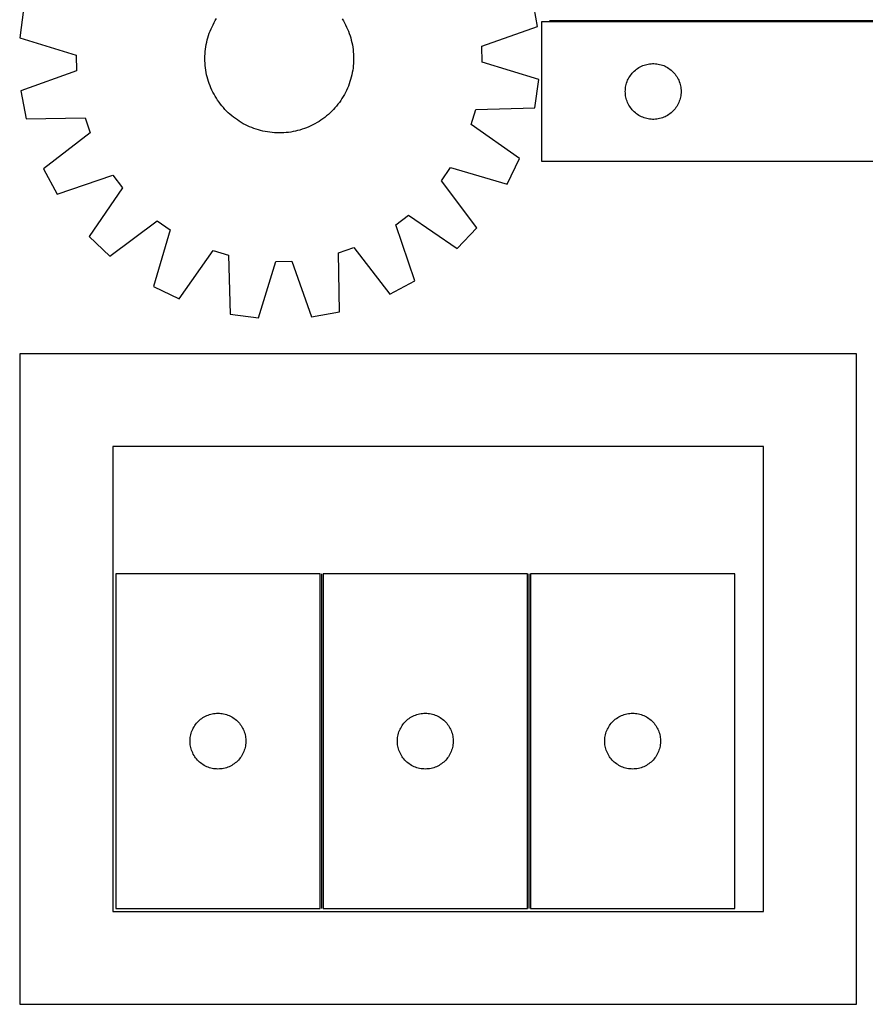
# Model space of a CAD drawing. Header units: millimetres. Extents: x 7 to 1493, y 7 to 2993.
# Tile 4 of 13: x 7 to 461, y 710 to 1239. Entities that reach past the tile are written whole.
import ezdxf

# ---------------------------------------------------------------- set-up
doc = ezdxf.new("R2010")
doc.units = ezdxf.units.MM
doc.layers.add('COMMON', color=5, linetype='CONTINUOUS', true_color=0x0000ff)
doc.layers.add('CUT', color=7, linetype='CONTINUOUS', true_color=0x000000)

msp = doc.modelspace()

# ---------------------------------------------------------------- linework, layer by layer
at = {"layer": 'COMMON'}
for p, q in [((291.350267, 1238.864782), (587.194545, 1238.864782)), ((168.884511, 941.134613), (168.884511, 761.134613)), ((280.384512, 941.134613), (280.384512, 761.134613))]:
    msp.add_line(p, q, dxfattribs=at)
at = {"layer": 'CUT'}
for p, q in [((285.024007, 1235.649924), (282.283999, 1250.790033)), ((8.622011, 1244.779646), (6.549363, 1229.533838)), ((111.703002, 1238.742707), (112.361282, 1239.813068)), ((179.90743, 1239.704814), (180.562276, 1238.632348)), ((108.932594, 1233.110465), (109.415328, 1234.270626)), ((109.415328, 1234.270626), (109.934266, 1235.415052)), ((109.934266, 1235.415052), (110.488895, 1236.542613)), ((110.488895, 1236.542613), (111.078667, 1237.652196)), ((111.078667, 1237.652196), (111.703002, 1238.742707)), ((180.562276, 1238.632348), (181.183112, 1237.539842)), ((181.183112, 1237.539842), (181.769325, 1236.428374)), ((181.769325, 1236.428374), (182.320337, 1235.299042)), ((182.320337, 1235.299042), (182.835604, 1234.152958)), ((255.095374, 1225.007947), (285.024007, 1235.649924)), ((587.194545, 1238.114782), (287.194545, 1238.114782)), ((287.194545, 1238.114782), (287.194545, 1163.114782)), ((6.549363, 1229.533838), (36.916367, 1220.216123)), ((107.372672, 1228.335572), (107.706193, 1229.547088)), ((107.706193, 1229.547088), (108.077604, 1230.74753)), ((108.077604, 1230.74753), (108.486539, 1231.935713)), ((108.486539, 1231.935713), (108.932594, 1233.110465)), ((182.835604, 1234.152958), (183.314617, 1232.991256)), ((183.314617, 1232.991256), (183.756904, 1231.81508)), ((183.756904, 1231.81508), (184.162028, 1230.625592)), ((184.162028, 1230.625592), (184.529589, 1229.423966)), ((184.529589, 1229.423966), (184.859225, 1228.211387)), ((106.423504, 1223.402821), (106.602552, 1224.646585)), ((106.602552, 1224.646585), (106.820579, 1225.884111)), ((106.820579, 1225.884111), (107.07737, 1227.114178)), ((107.07737, 1227.114178), (107.372672, 1228.335572)), ((184.859225, 1228.211387), (185.150611, 1226.989053)), ((185.150611, 1226.989053), (185.403458, 1225.758169)), ((185.403458, 1225.758169), (185.617517, 1224.51995)), ((185.617517, 1224.51995), (185.792578, 1223.275619)), ((255.283645, 1216.435671), (255.095374, 1225.007947)), ((36.916367, 1220.216123), (37.104638, 1211.643847)), ((106.100057, 1218.390004), (106.121809, 1219.646401)), ((106.117781, 1217.133543), (106.100057, 1218.390004)), ((106.121809, 1219.646401), (106.183013, 1220.901495)), ((106.183013, 1220.901495), (106.283612, 1222.154047)), ((106.283612, 1222.154047), (106.423504, 1223.402821)), ((185.792578, 1223.275619), (185.928466, 1222.026403)), ((185.928466, 1222.026403), (186.025049, 1220.773535)), ((186.025049, 1220.773535), (186.082231, 1219.518251)), ((186.082231, 1219.518251), (186.099955, 1218.261791)), ((106.174963, 1215.87826), (106.117781, 1217.133543)), ((106.271546, 1214.625391), (106.174963, 1215.87826)), ((106.407434, 1213.376175), (106.271546, 1214.625391)), ((106.582495, 1212.131844), (106.407434, 1213.376175)), ((185.776508, 1213.248973), (185.59746, 1212.005209)), ((185.9164, 1214.497747), (185.776508, 1213.248973)), ((186.016999, 1215.7503), (185.9164, 1214.497747)), ((186.078203, 1217.005393), (186.016999, 1215.7503)), ((186.099955, 1218.261791), (186.078203, 1217.005393)), ((285.650649, 1207.117957), (255.283645, 1216.435671)), ((338.191331, 1212.61237), (338.820889, 1213.059937)), ((338.820889, 1213.059937), (339.472653, 1213.474501)), ((339.472653, 1213.474501), (340.144894, 1213.854964)), ((340.144894, 1213.854964), (340.835829, 1214.200316)), ((340.835829, 1214.200316), (341.543627, 1214.509641)), ((341.543627, 1214.509641), (342.266409, 1214.78212)), ((342.266409, 1214.78212), (343.002261, 1215.01703)), ((343.002261, 1215.01703), (343.749229, 1215.213747)), ((343.749229, 1215.213747), (344.505334, 1215.371751)), ((344.505334, 1215.371751), (345.26857, 1215.490622)), ((345.26857, 1215.490622), (346.036913, 1215.570045)), ((346.036913, 1215.570045), (346.808326, 1215.609809)), ((346.808326, 1215.609809), (347.580764, 1215.609809)), ((347.580764, 1215.609809), (348.352177, 1215.570045)), ((348.352177, 1215.570045), (349.12052, 1215.490622)), ((349.12052, 1215.490622), (349.883757, 1215.371751)), ((349.883757, 1215.371751), (350.639861, 1215.213747)), ((350.639861, 1215.213747), (351.38683, 1215.01703)), ((351.38683, 1215.01703), (352.122681, 1214.78212)), ((352.122681, 1214.78212), (352.845464, 1214.509641)), ((352.845464, 1214.509641), (353.553261, 1214.200316)), ((353.553261, 1214.200316), (354.244196, 1213.854964)), ((354.244196, 1213.854964), (354.916437, 1213.474501)), ((354.916437, 1213.474501), (355.568201, 1213.059937)), ((355.568201, 1213.059937), (356.197759, 1212.61237)), ((37.104638, 1211.643847), (7.176005, 1201.001871)), ((106.796554, 1210.893625), (106.582495, 1212.131844)), ((107.049401, 1209.662741), (106.796554, 1210.893625)), ((107.340787, 1208.440407), (107.049401, 1209.662741)), ((107.670423, 1207.227828), (107.340787, 1208.440407)), ((184.82734, 1208.316222), (184.493819, 1207.104706)), ((185.122642, 1209.537616), (184.82734, 1208.316222)), ((185.379433, 1210.767683), (185.122642, 1209.537616)), ((185.59746, 1212.005209), (185.379433, 1210.767683)), ((333.777239, 1207.321189), (334.140267, 1208.003003)), ((334.140267, 1208.003003), (334.537912, 1208.665225)), ((334.537912, 1208.665225), (334.96912, 1209.306098)), ((334.96912, 1209.306098), (335.432748, 1209.923924)), ((335.432748, 1209.923924), (335.927566, 1210.517063)), ((335.927566, 1210.517063), (336.452262, 1211.083944)), ((336.452262, 1211.083944), (337.005445, 1211.623062)), ((337.005445, 1211.623062), (337.585647, 1212.132988)), ((337.585647, 1212.132988), (338.191331, 1212.61237)), ((356.197759, 1212.61237), (356.803443, 1212.132988)), ((356.803443, 1212.132988), (357.383645, 1211.623062)), ((357.383645, 1211.623062), (357.936828, 1211.083944)), ((357.936828, 1211.083944), (358.461524, 1210.517063)), ((358.461524, 1210.517063), (358.956342, 1209.923924)), ((358.956342, 1209.923924), (359.41997, 1209.306098)), ((359.41997, 1209.306098), (359.851179, 1208.665225)), ((359.851179, 1208.665225), (360.248824, 1208.003003)), ((360.248824, 1208.003003), (360.611851, 1207.321189)), ((108.037984, 1206.026202), (107.670423, 1207.227828)), ((108.443108, 1204.836714), (108.037984, 1206.026202)), ((108.885395, 1203.660539), (108.443108, 1204.836714)), ((109.364408, 1202.498836), (108.885395, 1203.660539)), ((109.879675, 1201.352753), (109.364408, 1202.498836)), ((183.267418, 1203.541329), (182.784684, 1202.381168)), ((183.713473, 1204.716081), (183.267418, 1203.541329)), ((184.122408, 1205.904264), (183.713473, 1204.716081)), ((184.493819, 1207.104706), (184.122408, 1205.904264)), ((283.578001, 1191.872148), (285.650649, 1207.117957)), ((332.274047, 1202.157097), (332.373227, 1202.92314)), ((332.373227, 1202.92314), (332.51171, 1203.683063)), ((332.51171, 1203.683063), (332.689129, 1204.434848)), ((332.689129, 1204.434848), (332.905014, 1205.176504)), ((332.905014, 1205.176504), (333.158793, 1205.906063)), ((333.158793, 1205.906063), (333.449792, 1206.62159)), ((333.449792, 1206.62159), (333.777239, 1207.321189)), ((360.611851, 1207.321189), (360.939299, 1206.62159)), ((360.939299, 1206.62159), (361.230297, 1205.906063)), ((361.230297, 1205.906063), (361.484076, 1205.176504)), ((361.484076, 1205.176504), (361.699961, 1204.434848)), ((361.699961, 1204.434848), (361.87738, 1203.683063)), ((361.87738, 1203.683063), (362.015864, 1202.92314)), ((362.015864, 1202.92314), (362.115043, 1202.157097)), ((7.176005, 1201.001871), (9.916013, 1185.861762)), ((110.430687, 1200.22342), (109.879675, 1201.352753)), ((111.0169, 1199.111952), (110.430687, 1200.22342)), ((111.637736, 1198.019446), (111.0169, 1199.111952)), ((112.292582, 1196.94698), (111.637736, 1198.019446)), ((180.49701, 1197.909087), (179.83873, 1196.838726)), ((181.121345, 1198.999598), (180.49701, 1197.909087)), ((181.711117, 1200.109181), (181.121345, 1198.999598)), ((182.265746, 1201.236742), (181.711117, 1200.109181)), ((182.784684, 1202.381168), (182.265746, 1201.236742)), ((332.194545, 1200.614782), (332.214434, 1201.386963)), ((332.214434, 1199.8426), (332.194545, 1200.614782)), ((332.214434, 1201.386963), (332.274047, 1202.157097)), ((332.274047, 1199.072467), (332.214434, 1199.8426)), ((332.373227, 1198.306423), (332.274047, 1199.072467)), ((332.51171, 1197.546501), (332.373227, 1198.306423)), ((332.689129, 1196.794715), (332.51171, 1197.546501)), ((361.87738, 1197.546501), (361.699961, 1196.794715)), ((362.015864, 1198.306423), (361.87738, 1197.546501)), ((362.115043, 1199.072467), (362.015864, 1198.306423)), ((362.115043, 1202.157097), (362.174656, 1201.386963)), ((362.174656, 1199.8426), (362.115043, 1199.072467)), ((362.174656, 1201.386963), (362.194545, 1200.614782)), ((362.194545, 1200.614782), (362.174656, 1199.8426)), ((112.980792, 1195.895612), (112.292582, 1196.94698)), ((113.701687, 1194.866381), (112.980792, 1195.895612)), ((114.454555, 1193.860301), (113.701687, 1194.866381)), ((115.238653, 1192.878365), (114.454555, 1193.860301)), ((116.053207, 1191.921544), (115.238653, 1192.878365)), ((116.897414, 1190.99078), (116.053207, 1191.921544)), ((176.062016, 1191.825369), (175.21483, 1190.897316)), ((176.879633, 1192.779575), (176.062016, 1191.825369)), ((177.666875, 1193.758992), (176.879633, 1192.779575)), ((178.422963, 1194.762654), (177.666875, 1193.758992)), ((179.147153, 1195.78957), (178.422963, 1194.762654)), ((179.83873, 1196.838726), (179.147153, 1195.78957)), ((251.825628, 1190.999484), (283.578001, 1191.872148)), ((332.905014, 1196.053059), (332.689129, 1196.794715)), ((333.158793, 1195.3235), (332.905014, 1196.053059)), ((333.449792, 1194.607973), (333.158793, 1195.3235)), ((333.777239, 1193.908375), (333.449792, 1194.607973)), ((334.140267, 1193.226561), (333.777239, 1193.908375)), ((334.537912, 1192.564339), (334.140267, 1193.226561)), ((334.96912, 1191.923465), (334.537912, 1192.564339)), ((335.432748, 1191.305639), (334.96912, 1191.923465)), ((359.41997, 1191.923465), (358.956342, 1191.305639)), ((359.851179, 1192.564339), (359.41997, 1191.923465)), ((360.248824, 1193.226561), (359.851179, 1192.564339)), ((360.611851, 1193.908375), (360.248824, 1193.226561)), ((360.939299, 1194.607973), (360.611851, 1193.908375)), ((361.230297, 1195.3235), (360.939299, 1194.607973)), ((361.484076, 1196.053059), (361.230297, 1195.3235)), ((361.699961, 1196.794715), (361.484076, 1196.053059)), ((117.770441, 1190.086992), (116.897414, 1190.99078)), ((118.671425, 1189.211073), (117.770441, 1190.086992)), ((119.599478, 1188.363887), (118.671425, 1189.211073)), ((120.553684, 1187.54627), (119.599478, 1188.363887)), ((121.533101, 1186.759029), (120.553684, 1187.54627)), ((122.536763, 1186.00294), (121.533101, 1186.759029)), ((170.565603, 1186.680446), (169.559523, 1185.927578)), ((171.547538, 1187.464544), (170.565603, 1186.680446)), ((172.50436, 1188.279098), (171.547538, 1187.464544)), ((173.435123, 1189.123306), (172.50436, 1188.279098)), ((174.338911, 1189.996332), (173.435123, 1189.123306)), ((175.21483, 1190.897316), (174.338911, 1189.996332)), ((249.355705, 1182.788585), (251.825628, 1190.999484)), ((335.927566, 1190.7125), (335.432748, 1191.305639)), ((336.452262, 1190.145619), (335.927566, 1190.7125)), ((337.005445, 1189.606501), (336.452262, 1190.145619)), ((337.585647, 1189.096575), (337.005445, 1189.606501)), ((338.191331, 1188.617193), (337.585647, 1189.096575)), ((338.820889, 1188.169626), (338.191331, 1188.617193)), ((339.472653, 1187.755062), (338.820889, 1188.169626)), ((340.144894, 1187.3746), (339.472653, 1187.755062)), ((340.835829, 1187.029248), (340.144894, 1187.3746)), ((341.543627, 1186.719922), (340.835829, 1187.029248)), ((342.266409, 1186.447443), (341.543627, 1186.719922)), ((352.845464, 1186.719922), (352.122681, 1186.447443)), ((353.553261, 1187.029248), (352.845464, 1186.719922)), ((354.244196, 1187.3746), (353.553261, 1187.029248)), ((354.916437, 1187.755062), (354.244196, 1187.3746)), ((355.568201, 1188.169626), (354.916437, 1187.755062)), ((356.197759, 1188.617193), (355.568201, 1188.169626)), ((356.803443, 1189.096575), (356.197759, 1188.617193)), ((357.383645, 1189.606501), (356.803443, 1189.096575)), ((357.936828, 1190.145619), (357.383645, 1189.606501)), ((358.461524, 1190.7125), (357.936828, 1190.145619)), ((358.956342, 1191.305639), (358.461524, 1190.7125)), ((9.916013, 1185.861762), (41.676083, 1186.384009)), ((41.676083, 1186.384009), (44.504118, 1178.289469)), ((123.563678, 1185.27875), (122.536763, 1186.00294)), ((124.612835, 1184.587173), (123.563678, 1185.27875)), ((125.683196, 1183.928893), (124.612835, 1184.587173)), ((126.773707, 1183.304559), (125.683196, 1183.928893)), ((127.88329, 1182.714786), (126.773707, 1183.304559)), ((129.010851, 1182.160157), (127.88329, 1182.714786)), ((130.155277, 1181.641219), (129.010851, 1182.160157)), ((131.315438, 1181.158485), (130.155277, 1181.641219)), ((161.927067, 1181.590299), (160.765364, 1181.111286)), ((163.07315, 1182.105566), (161.927067, 1181.590299)), ((164.202483, 1182.656578), (163.07315, 1182.105566)), ((165.313951, 1183.242791), (164.202483, 1182.656578)), ((166.406457, 1183.863627), (165.313951, 1183.242791)), ((167.478923, 1184.518473), (166.406457, 1183.863627)), ((168.530291, 1185.206683), (167.478923, 1184.518473)), ((169.559523, 1185.927578), (168.530291, 1185.206683)), ((275.357111, 1164.542992), (249.355705, 1182.788585)), ((343.002261, 1186.212534), (342.266409, 1186.447443)), ((343.749229, 1186.015816), (343.002261, 1186.212534)), ((344.505334, 1185.857812), (343.749229, 1186.015816)), ((345.26857, 1185.738942), (344.505334, 1185.857812)), ((346.036913, 1185.659519), (345.26857, 1185.738942)), ((346.808326, 1185.619755), (346.036913, 1185.659519)), ((347.580764, 1185.619755), (346.808326, 1185.619755)), ((348.352177, 1185.659519), (347.580764, 1185.619755)), ((349.12052, 1185.738942), (348.352177, 1185.659519)), ((349.883757, 1185.857812), (349.12052, 1185.738942)), ((350.639861, 1186.015816), (349.883757, 1185.857812)), ((351.38683, 1186.212534), (350.639861, 1186.015816)), ((352.122681, 1186.447443), (351.38683, 1186.212534)), ((44.504118, 1178.289469), (19.328848, 1158.919892)), ((132.49019, 1180.71243), (131.315438, 1181.158485)), ((133.678373, 1180.303495), (132.49019, 1180.71243)), ((134.878815, 1179.932084), (133.678373, 1180.303495)), ((136.090331, 1179.598563), (134.878815, 1179.932084)), ((137.311725, 1179.303261), (136.090331, 1179.598563)), ((138.541792, 1179.04647), (137.311725, 1179.303261)), ((139.779318, 1178.828443), (138.541792, 1179.04647)), ((141.023082, 1178.649395), (139.779318, 1178.828443)), ((142.271856, 1178.509503), (141.023082, 1178.649395)), ((143.524408, 1178.408905), (142.271856, 1178.509503)), ((144.779502, 1178.3477), (143.524408, 1178.408905)), ((146.035899, 1178.325949), (144.779502, 1178.3477)), ((147.29236, 1178.343672), (146.035899, 1178.325949)), ((148.547644, 1178.400854), (147.29236, 1178.343672)), ((149.800512, 1178.497437), (148.547644, 1178.400854)), ((151.049728, 1178.633325), (149.800512, 1178.497437)), ((152.294059, 1178.808386), (151.049728, 1178.633325)), ((153.532278, 1179.022445), (152.294059, 1178.808386)), ((154.763162, 1179.275292), (153.532278, 1179.022445)), ((155.985496, 1179.566678), (154.763162, 1179.275292)), ((157.198075, 1179.896314), (155.985496, 1179.566678)), ((158.399701, 1180.263875), (157.198075, 1179.896314)), ((159.589189, 1180.668999), (158.399701, 1180.263875)), ((160.765364, 1181.111286), (159.589189, 1180.668999)), ((268.674691, 1150.68385), (275.357111, 1164.542992)), ((287.194545, 1163.114782), (487.194545, 1163.114782)), ((19.328848, 1158.919892), (26.613302, 1145.367501)), ((26.613302, 1145.367501), (56.657539, 1155.678589)), ((56.657539, 1155.678589), (61.848512, 1148.854135)), ((233.320378, 1152.620139), (238.206722, 1159.66592)), ((238.206722, 1159.66592), (268.674691, 1150.68385)), ((252.410986, 1127.232673), (233.320378, 1152.620139)), ((61.848512, 1148.854135), (43.890935, 1122.652986)), ((208.747314, 1128.883431), (215.571768, 1134.074403)), ((215.571768, 1134.074403), (241.772917, 1116.116827)), ((55.006781, 1112.014917), (80.394248, 1131.105525)), ((80.394248, 1131.105525), (87.440029, 1126.219182)), ((219.058402, 1098.839193), (208.747314, 1128.883431)), ((87.440029, 1126.219182), (78.457959, 1095.751212)), ((241.772917, 1116.116827), (252.410986, 1127.232673)), ((43.890935, 1122.652986), (55.006781, 1112.014917)), ((92.317101, 1089.068793), (110.562694, 1115.070198)), ((110.562694, 1115.070198), (118.773593, 1112.600275)), ((118.773593, 1112.600275), (119.646257, 1080.847902)), ((178.041894, 1113.901974), (186.136435, 1116.730009)), ((178.564141, 1082.141904), (178.041894, 1113.901974)), ((186.136435, 1116.730009), (205.506012, 1091.554739)), ((134.892065, 1078.775254), (144.20978, 1109.142258)), ((144.20978, 1109.142258), (152.782056, 1109.330529)), ((152.782056, 1109.330529), (163.424032, 1079.401896)), ((205.506012, 1091.554739), (219.058402, 1098.839193)), ((78.457959, 1095.751212), (92.317101, 1089.068793)), ((119.646257, 1080.847902), (134.892065, 1078.775254)), ((163.424032, 1079.401896), (178.564141, 1082.141904)), ((456.524767, 1059.549513), (6.524767, 1059.549513)), ((6.524767, 1059.549513), (6.524767, 709.549513)), ((456.524767, 709.549513), (456.524767, 1059.549513)), ((406.524767, 1009.549513), (56.524767, 1009.549513)), ((56.524767, 1009.549513), (56.524767, 759.549513)), ((406.524767, 759.549513), (406.524767, 1009.549513)), ((168.134511, 941.134613), (58.134511, 941.134613)), ((58.134511, 941.134613), (58.134511, 761.134613)), ((168.134511, 761.134613), (168.134511, 941.134613)), ((279.634512, 941.134613), (169.634512, 941.134613)), ((169.634512, 941.134613), (169.634512, 761.134613)), ((279.634512, 761.134613), (279.634512, 941.134613)), ((281.134513, 941.134613), (281.134513, 761.134613)), ((391.134513, 941.134613), (281.134513, 941.134613)), ((391.134513, 761.134613), (391.134513, 941.134613)), ((104.443194, 863.360038), (105.084068, 863.791247)), ((105.084068, 863.791247), (105.74629, 864.188892)), ((105.74629, 864.188892), (106.428104, 864.551919)), ((106.428104, 864.551919), (107.127702, 864.879367)), ((107.127702, 864.879367), (107.84323, 865.170365)), ((107.84323, 865.170365), (108.572788, 865.424144)), ((108.572788, 865.424144), (109.314444, 865.640029)), ((109.314444, 865.640029), (110.06623, 865.817448)), ((110.06623, 865.817448), (110.826152, 865.955932)), ((110.826152, 865.955932), (111.592196, 866.055111)), ((111.592196, 866.055111), (112.36233, 866.114725)), ((112.36233, 866.114725), (113.134511, 866.134613)), ((113.134511, 866.134613), (113.906692, 866.114725)), ((113.906692, 866.114725), (114.676826, 866.055111)), ((114.676826, 866.055111), (115.442869, 865.955932)), ((115.442869, 865.955932), (116.202792, 865.817448)), ((116.202792, 865.817448), (116.954578, 865.640029)), ((116.954578, 865.640029), (117.696233, 865.424144)), ((117.696233, 865.424144), (118.425792, 865.170365)), ((118.425792, 865.170365), (119.141319, 864.879367)), ((119.141319, 864.879367), (119.840918, 864.551919)), ((119.840918, 864.551919), (120.522732, 864.188892)), ((120.522732, 864.188892), (121.184954, 863.791247)), ((121.184954, 863.791247), (121.825827, 863.360038)), ((215.943195, 863.360038), (216.584069, 863.791247)), ((216.584069, 863.791247), (217.246291, 864.188892)), ((217.246291, 864.188892), (217.928105, 864.551919)), ((217.928105, 864.551919), (218.627703, 864.879367)), ((218.627703, 864.879367), (219.343231, 865.170365)), ((219.343231, 865.170365), (220.072789, 865.424144)), ((220.072789, 865.424144), (220.814445, 865.640029)), ((220.814445, 865.640029), (221.566231, 865.817448)), ((221.566231, 865.817448), (222.326153, 865.955932)), ((222.326153, 865.955932), (223.092197, 866.055111)), ((223.092197, 866.055111), (223.862331, 866.114725)), ((223.862331, 866.114725), (224.634512, 866.134613)), ((224.634512, 866.134613), (225.406693, 866.114725)), ((225.406693, 866.114725), (226.176827, 866.055111)), ((226.176827, 866.055111), (226.94287, 865.955932)), ((226.94287, 865.955932), (227.702793, 865.817448)), ((227.702793, 865.817448), (228.454579, 865.640029)), ((228.454579, 865.640029), (229.196234, 865.424144)), ((229.196234, 865.424144), (229.925793, 865.170365)), ((229.925793, 865.170365), (230.64132, 864.879367)), ((230.64132, 864.879367), (231.340919, 864.551919)), ((231.340919, 864.551919), (232.022733, 864.188892)), ((232.022733, 864.188892), (232.684955, 863.791247)), ((232.684955, 863.791247), (233.325828, 863.360038)), ((327.443196, 863.360038), (328.08407, 863.791247)), ((328.08407, 863.791247), (328.746292, 864.188892)), ((328.746292, 864.188892), (329.428106, 864.551919)), ((329.428106, 864.551919), (330.127704, 864.879367)), ((330.127704, 864.879367), (330.843232, 865.170365)), ((330.843232, 865.170365), (331.57279, 865.424144)), ((331.57279, 865.424144), (332.314446, 865.640029)), ((332.314446, 865.640029), (333.066232, 865.817448)), ((333.066232, 865.817448), (333.826154, 865.955932)), ((333.826154, 865.955932), (334.592198, 866.055111)), ((334.592198, 866.055111), (335.362332, 866.114725)), ((335.362332, 866.114725), (336.134513, 866.134613)), ((336.134513, 866.134613), (336.906694, 866.114725)), ((336.906694, 866.114725), (337.676828, 866.055111)), ((337.676828, 866.055111), (338.442871, 865.955932)), ((338.442871, 865.955932), (339.202794, 865.817448)), ((339.202794, 865.817448), (339.95458, 865.640029)), ((339.95458, 865.640029), (340.696235, 865.424144)), ((340.696235, 865.424144), (341.425794, 865.170365)), ((341.425794, 865.170365), (342.141321, 864.879367)), ((342.141321, 864.879367), (342.84092, 864.551919)), ((342.84092, 864.551919), (343.522734, 864.188892)), ((343.522734, 864.188892), (344.184956, 863.791247)), ((344.184956, 863.791247), (344.825829, 863.360038)), ((99.548977, 857.493329), (99.894329, 858.184264)), ((99.894329, 858.184264), (100.274791, 858.856505)), ((100.274791, 858.856505), (100.689356, 859.508269)), ((100.689356, 859.508269), (101.136922, 860.137827)), ((101.136922, 860.137827), (101.616304, 860.743511)), ((101.616304, 860.743511), (102.12623, 861.323713)), ((102.12623, 861.323713), (102.665349, 861.876896)), ((102.665349, 861.876896), (103.232229, 862.401592)), ((103.232229, 862.401592), (103.825369, 862.89641)), ((103.825369, 862.89641), (104.443194, 863.360038)), ((121.825827, 863.360038), (122.443653, 862.89641)), ((122.443653, 862.89641), (123.036793, 862.401592)), ((123.036793, 862.401592), (123.603673, 861.876896)), ((123.603673, 861.876896), (124.142791, 861.323713)), ((124.142791, 861.323713), (124.652718, 860.743511)), ((124.652718, 860.743511), (125.1321, 860.137827)), ((125.1321, 860.137827), (125.579666, 859.508269)), ((125.579666, 859.508269), (125.99423, 858.856505)), ((125.99423, 858.856505), (126.374693, 858.184264)), ((126.374693, 858.184264), (126.720045, 857.493329)), ((211.048978, 857.493329), (211.39433, 858.184264)), ((211.39433, 858.184264), (211.774792, 858.856505)), ((211.774792, 858.856505), (212.189357, 859.508269)), ((212.189357, 859.508269), (212.636923, 860.137827)), ((212.636923, 860.137827), (213.116305, 860.743511)), ((213.116305, 860.743511), (213.626231, 861.323713)), ((213.626231, 861.323713), (214.16535, 861.876896)), ((214.16535, 861.876896), (214.73223, 862.401592)), ((214.73223, 862.401592), (215.32537, 862.89641)), ((215.32537, 862.89641), (215.943195, 863.360038)), ((233.325828, 863.360038), (233.943654, 862.89641)), ((233.943654, 862.89641), (234.536794, 862.401592)), ((234.536794, 862.401592), (235.103674, 861.876896)), ((235.103674, 861.876896), (235.642792, 861.323713)), ((235.642792, 861.323713), (236.152719, 860.743511)), ((236.152719, 860.743511), (236.632101, 860.137827)), ((236.632101, 860.137827), (237.079667, 859.508269)), ((237.079667, 859.508269), (237.494231, 858.856505)), ((237.494231, 858.856505), (237.874694, 858.184264)), ((237.874694, 858.184264), (238.220046, 857.493329)), ((322.548979, 857.493329), (322.894331, 858.184264)), ((322.894331, 858.184264), (323.274793, 858.856505)), ((323.274793, 858.856505), (323.689358, 859.508269)), ((323.689358, 859.508269), (324.136924, 860.137827)), ((324.136924, 860.137827), (324.616306, 860.743511)), ((324.616306, 860.743511), (325.126232, 861.323713)), ((325.126232, 861.323713), (325.665351, 861.876896)), ((325.665351, 861.876896), (326.232231, 862.401592)), ((326.232231, 862.401592), (326.825371, 862.89641)), ((326.825371, 862.89641), (327.443196, 863.360038)), ((344.825829, 863.360038), (345.443655, 862.89641)), ((345.443655, 862.89641), (346.036795, 862.401592)), ((346.036795, 862.401592), (346.603675, 861.876896)), ((346.603675, 861.876896), (347.142793, 861.323713)), ((347.142793, 861.323713), (347.65272, 860.743511)), ((347.65272, 860.743511), (348.132102, 860.137827)), ((348.132102, 860.137827), (348.579668, 859.508269)), ((348.579668, 859.508269), (348.994232, 858.856505)), ((348.994232, 858.856505), (349.374695, 858.184264)), ((349.374695, 858.184264), (349.720047, 857.493329)), ((98.179248, 852.292245), (98.258671, 853.060588)), ((98.258671, 853.060588), (98.377542, 853.823825)), ((98.377542, 853.823825), (98.535545, 854.579929)), ((98.535545, 854.579929), (98.732263, 855.326898)), ((98.732263, 855.326898), (98.967172, 856.062749)), ((98.967172, 856.062749), (99.239651, 856.785532)), ((99.239651, 856.785532), (99.548977, 857.493329)), ((126.720045, 857.493329), (127.02937, 856.785532)), ((127.02937, 856.785532), (127.301849, 856.062749)), ((127.301849, 856.062749), (127.536759, 855.326898)), ((127.536759, 855.326898), (127.733476, 854.579929)), ((127.733476, 854.579929), (127.89148, 853.823825)), ((127.89148, 853.823825), (128.010351, 853.060588)), ((128.010351, 853.060588), (128.089774, 852.292245)), ((209.679249, 852.292245), (209.758672, 853.060588)), ((209.758672, 853.060588), (209.877543, 853.823825)), ((209.877543, 853.823825), (210.035546, 854.579929)), ((210.035546, 854.579929), (210.232264, 855.326898)), ((210.232264, 855.326898), (210.467173, 856.062749)), ((210.467173, 856.062749), (210.739652, 856.785532)), ((210.739652, 856.785532), (211.048978, 857.493329)), ((238.220046, 857.493329), (238.529371, 856.785532)), ((238.529371, 856.785532), (238.80185, 856.062749)), ((238.80185, 856.062749), (239.03676, 855.326898)), ((239.03676, 855.326898), (239.233477, 854.579929)), ((239.233477, 854.579929), (239.391481, 853.823825)), ((239.391481, 853.823825), (239.510352, 853.060588)), ((239.510352, 853.060588), (239.589775, 852.292245)), ((321.17925, 852.292245), (321.258673, 853.060588)), ((321.258673, 853.060588), (321.377544, 853.823825)), ((321.377544, 853.823825), (321.535547, 854.579929)), ((321.535547, 854.579929), (321.732265, 855.326898)), ((321.732265, 855.326898), (321.967174, 856.062749)), ((321.967174, 856.062749), (322.239653, 856.785532)), ((322.239653, 856.785532), (322.548979, 857.493329)), ((349.720047, 857.493329), (350.029372, 856.785532)), ((350.029372, 856.785532), (350.301851, 856.062749)), ((350.301851, 856.062749), (350.536761, 855.326898)), ((350.536761, 855.326898), (350.733478, 854.579929)), ((350.733478, 854.579929), (350.891482, 853.823825)), ((350.891482, 853.823825), (351.010353, 853.060588)), ((351.010353, 853.060588), (351.089776, 852.292245)), ((98.139484, 851.520832), (98.179248, 852.292245)), ((98.139484, 850.748394), (98.139484, 851.520832)), ((98.179248, 849.976981), (98.139484, 850.748394)), ((98.258671, 849.208638), (98.179248, 849.976981)), ((98.377542, 848.445402), (98.258671, 849.208638)), ((98.535545, 847.689297), (98.377542, 848.445402)), ((98.732263, 846.942329), (98.535545, 847.689297)), ((127.733476, 847.689297), (127.536759, 846.942329)), ((127.89148, 848.445402), (127.733476, 847.689297)), ((128.010351, 849.208638), (127.89148, 848.445402)), ((128.089774, 849.976981), (128.010351, 849.208638)), ((128.089774, 852.292245), (128.129538, 851.520832)), ((128.129538, 850.748394), (128.089774, 849.976981)), ((128.129538, 851.520832), (128.129538, 850.748394)), ((209.639485, 851.520832), (209.679249, 852.292245)), ((209.639485, 850.748394), (209.639485, 851.520832)), ((209.679249, 849.976981), (209.639485, 850.748394)), ((209.758672, 849.208638), (209.679249, 849.976981)), ((209.877543, 848.445402), (209.758672, 849.208638)), ((210.035546, 847.689297), (209.877543, 848.445402)), ((210.232264, 846.942329), (210.035546, 847.689297)), ((239.233477, 847.689297), (239.03676, 846.942329)), ((239.391481, 848.445402), (239.233477, 847.689297)), ((239.510352, 849.208638), (239.391481, 848.445402)), ((239.589775, 849.976981), (239.510352, 849.208638)), ((239.589775, 852.292245), (239.629539, 851.520832)), ((239.629539, 850.748394), (239.589775, 849.976981)), ((239.629539, 851.520832), (239.629539, 850.748394)), ((321.139486, 851.520832), (321.17925, 852.292245)), ((321.139486, 850.748394), (321.139486, 851.520832)), ((321.17925, 849.976981), (321.139486, 850.748394)), ((321.258673, 849.208638), (321.17925, 849.976981)), ((321.377544, 848.445402), (321.258673, 849.208638)), ((321.535547, 847.689297), (321.377544, 848.445402)), ((321.732265, 846.942329), (321.535547, 847.689297)), ((350.733478, 847.689297), (350.536761, 846.942329)), ((350.891482, 848.445402), (350.733478, 847.689297)), ((351.010353, 849.208638), (350.891482, 848.445402)), ((351.089776, 849.976981), (351.010353, 849.208638)), ((351.089776, 852.292245), (351.12954, 851.520832)), ((351.12954, 850.748394), (351.089776, 849.976981)), ((351.12954, 851.520832), (351.12954, 850.748394)), ((98.967172, 846.206477), (98.732263, 846.942329)), ((99.239651, 845.483695), (98.967172, 846.206477)), ((99.548977, 844.775897), (99.239651, 845.483695)), ((99.894329, 844.084962), (99.548977, 844.775897)), ((100.274791, 843.412721), (99.894329, 844.084962)), ((100.689356, 842.760957), (100.274791, 843.412721)), ((101.136922, 842.131399), (100.689356, 842.760957)), ((125.579666, 842.760957), (125.1321, 842.131399)), ((125.99423, 843.412721), (125.579666, 842.760957)), ((126.374693, 844.084962), (125.99423, 843.412721)), ((126.720045, 844.775897), (126.374693, 844.084962)), ((127.02937, 845.483695), (126.720045, 844.775897)), ((127.301849, 846.206477), (127.02937, 845.483695)), ((127.536759, 846.942329), (127.301849, 846.206477)), ((210.467173, 846.206477), (210.232264, 846.942329)), ((210.739652, 845.483695), (210.467173, 846.206477)), ((211.048978, 844.775897), (210.739652, 845.483695)), ((211.39433, 844.084962), (211.048978, 844.775897)), ((211.774792, 843.412721), (211.39433, 844.084962)), ((212.189357, 842.760957), (211.774792, 843.412721)), ((212.636923, 842.131399), (212.189357, 842.760957)), ((237.079667, 842.760957), (236.632101, 842.131399)), ((237.494231, 843.412721), (237.079667, 842.760957)), ((237.874694, 844.084962), (237.494231, 843.412721)), ((238.220046, 844.775897), (237.874694, 844.084962)), ((238.529371, 845.483695), (238.220046, 844.775897)), ((238.80185, 846.206477), (238.529371, 845.483695)), ((239.03676, 846.942329), (238.80185, 846.206477)), ((321.967174, 846.206477), (321.732265, 846.942329)), ((322.239653, 845.483695), (321.967174, 846.206477)), ((322.548979, 844.775897), (322.239653, 845.483695)), ((322.894331, 844.084962), (322.548979, 844.775897)), ((323.274793, 843.412721), (322.894331, 844.084962)), ((323.689358, 842.760957), (323.274793, 843.412721)), ((324.136924, 842.131399), (323.689358, 842.760957)), ((348.579668, 842.760957), (348.132102, 842.131399)), ((348.994232, 843.412721), (348.579668, 842.760957)), ((349.374695, 844.084962), (348.994232, 843.412721)), ((349.720047, 844.775897), (349.374695, 844.084962)), ((350.029372, 845.483695), (349.720047, 844.775897)), ((350.301851, 846.206477), (350.029372, 845.483695)), ((350.536761, 846.942329), (350.301851, 846.206477)), ((101.616304, 841.525715), (101.136922, 842.131399)), ((102.12623, 840.945513), (101.616304, 841.525715)), ((102.665349, 840.39233), (102.12623, 840.945513)), ((103.232229, 839.867634), (102.665349, 840.39233)), ((103.825369, 839.372816), (103.232229, 839.867634)), ((104.443194, 838.909188), (103.825369, 839.372816)), ((105.084068, 838.47798), (104.443194, 838.909188)), ((105.74629, 838.080335), (105.084068, 838.47798)), ((106.428104, 837.717307), (105.74629, 838.080335)), ((107.127702, 837.38986), (106.428104, 837.717307)), ((107.84323, 837.098861), (107.127702, 837.38986)), ((108.572788, 836.845082), (107.84323, 837.098861)), ((118.425792, 837.098861), (117.696233, 836.845082)), ((119.141319, 837.38986), (118.425792, 837.098861)), ((119.840918, 837.717307), (119.141319, 837.38986)), ((120.522732, 838.080335), (119.840918, 837.717307)), ((121.184954, 838.47798), (120.522732, 838.080335)), ((121.825827, 838.909188), (121.184954, 838.47798)), ((122.443653, 839.372816), (121.825827, 838.909188)), ((123.036793, 839.867634), (122.443653, 839.372816)), ((123.603673, 840.39233), (123.036793, 839.867634)), ((124.142791, 840.945513), (123.603673, 840.39233)), ((124.652718, 841.525715), (124.142791, 840.945513)), ((125.1321, 842.131399), (124.652718, 841.525715)), ((213.116305, 841.525715), (212.636923, 842.131399)), ((213.626231, 840.945513), (213.116305, 841.525715)), ((214.16535, 840.39233), (213.626231, 840.945513)), ((214.73223, 839.867634), (214.16535, 840.39233)), ((215.32537, 839.372816), (214.73223, 839.867634)), ((215.943195, 838.909188), (215.32537, 839.372816)), ((216.584069, 838.47798), (215.943195, 838.909188)), ((217.246291, 838.080335), (216.584069, 838.47798)), ((217.928105, 837.717307), (217.246291, 838.080335)), ((218.627703, 837.38986), (217.928105, 837.717307)), ((219.343231, 837.098861), (218.627703, 837.38986)), ((220.072789, 836.845082), (219.343231, 837.098861)), ((229.925793, 837.098861), (229.196234, 836.845082)), ((230.64132, 837.38986), (229.925793, 837.098861)), ((231.340919, 837.717307), (230.64132, 837.38986)), ((232.022733, 838.080335), (231.340919, 837.717307)), ((232.684955, 838.47798), (232.022733, 838.080335)), ((233.325828, 838.909188), (232.684955, 838.47798)), ((233.943654, 839.372816), (233.325828, 838.909188)), ((234.536794, 839.867634), (233.943654, 839.372816)), ((235.103674, 840.39233), (234.536794, 839.867634)), ((235.642792, 840.945513), (235.103674, 840.39233)), ((236.152719, 841.525715), (235.642792, 840.945513)), ((236.632101, 842.131399), (236.152719, 841.525715)), ((324.616306, 841.525715), (324.136924, 842.131399)), ((325.126232, 840.945513), (324.616306, 841.525715)), ((325.665351, 840.39233), (325.126232, 840.945513)), ((326.232231, 839.867634), (325.665351, 840.39233)), ((326.825371, 839.372816), (326.232231, 839.867634)), ((327.443196, 838.909188), (326.825371, 839.372816)), ((328.08407, 838.47798), (327.443196, 838.909188)), ((328.746292, 838.080335), (328.08407, 838.47798)), ((329.428106, 837.717307), (328.746292, 838.080335)), ((330.127704, 837.38986), (329.428106, 837.717307)), ((330.843232, 837.098861), (330.127704, 837.38986)), ((331.57279, 836.845082), (330.843232, 837.098861)), ((341.425794, 837.098861), (340.696235, 836.845082)), ((342.141321, 837.38986), (341.425794, 837.098861)), ((342.84092, 837.717307), (342.141321, 837.38986)), ((343.522734, 838.080335), (342.84092, 837.717307)), ((344.184956, 838.47798), (343.522734, 838.080335)), ((344.825829, 838.909188), (344.184956, 838.47798)), ((345.443655, 839.372816), (344.825829, 838.909188)), ((346.036795, 839.867634), (345.443655, 839.372816)), ((346.603675, 840.39233), (346.036795, 839.867634)), ((347.142793, 840.945513), (346.603675, 840.39233)), ((347.65272, 841.525715), (347.142793, 840.945513)), ((348.132102, 842.131399), (347.65272, 841.525715)), ((109.314444, 836.629197), (108.572788, 836.845082)), ((110.06623, 836.451778), (109.314444, 836.629197)), ((110.826152, 836.313295), (110.06623, 836.451778)), ((111.592196, 836.214115), (110.826152, 836.313295)), ((112.36233, 836.154502), (111.592196, 836.214115)), ((113.134511, 836.134613), (112.36233, 836.154502)), ((113.906692, 836.154502), (113.134511, 836.134613)), ((114.676826, 836.214115), (113.906692, 836.154502)), ((115.442869, 836.313295), (114.676826, 836.214115)), ((116.202792, 836.451778), (115.442869, 836.313295)), ((116.954578, 836.629197), (116.202792, 836.451778)), ((117.696233, 836.845082), (116.954578, 836.629197)), ((220.814445, 836.629197), (220.072789, 836.845082)), ((221.566231, 836.451778), (220.814445, 836.629197)), ((222.326153, 836.313295), (221.566231, 836.451778)), ((223.092197, 836.214115), (222.326153, 836.313295)), ((223.862331, 836.154502), (223.092197, 836.214115)), ((224.634512, 836.134613), (223.862331, 836.154502)), ((225.406693, 836.154502), (224.634512, 836.134613)), ((226.176827, 836.214115), (225.406693, 836.154502)), ((226.94287, 836.313295), (226.176827, 836.214115)), ((227.702793, 836.451778), (226.94287, 836.313295)), ((228.454579, 836.629197), (227.702793, 836.451778)), ((229.196234, 836.845082), (228.454579, 836.629197)), ((332.314446, 836.629197), (331.57279, 836.845082)), ((333.066232, 836.451778), (332.314446, 836.629197)), ((333.826154, 836.313295), (333.066232, 836.451778)), ((334.592198, 836.214115), (333.826154, 836.313295)), ((335.362332, 836.154502), (334.592198, 836.214115)), ((336.134513, 836.134613), (335.362332, 836.154502)), ((336.906694, 836.154502), (336.134513, 836.134613)), ((337.676828, 836.214115), (336.906694, 836.154502)), ((338.442871, 836.313295), (337.676828, 836.214115)), ((339.202794, 836.451778), (338.442871, 836.313295)), ((339.95458, 836.629197), (339.202794, 836.451778)), ((340.696235, 836.845082), (339.95458, 836.629197)), ((56.524767, 759.549513), (406.524767, 759.549513)), ((58.134511, 761.134613), (168.134511, 761.134613)), ((169.634512, 761.134613), (279.634512, 761.134613)), ((281.134513, 761.134613), (391.134513, 761.134613)), ((6.524767, 709.549513), (456.524767, 709.549513))]:
    msp.add_line(p, q, dxfattribs=at)

doc.saveas('drawing.dxf')
